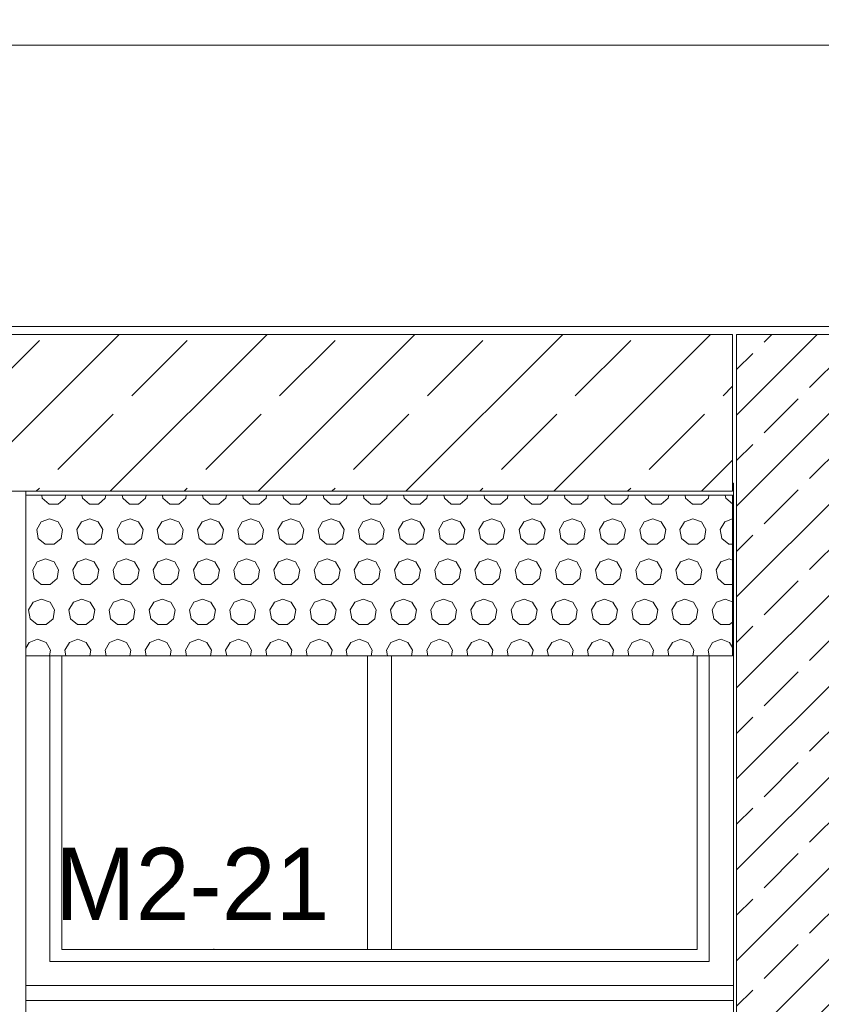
# Model space of a CAD drawing. Header units: millimetres. Extents: x 52659 to 1698020, y -10054 to 104697.
# Tile 42 of 256: x 153728 to 155721, y 13131 to 15581. Entities that reach past the tile are written whole.
import ezdxf

# ---------------------------------------------------------------- set-up
doc = ezdxf.new("R2010")
doc.units = ezdxf.units.MM
doc.header["$MEASUREMENT"] = 0
for name, color, linetype in [('02-04 BRISES SOLEILS CLAIRES', 7, 'Continuous'), ('02-04 CASSETTES CLAIRES', 7, 'Continuous'), ('02-04 CASSETTES FONCEES', 7, 'Continuous'), ('02-04 Mur.Construction', 7, 'Continuous'), ('05-02 Cotation 200ème 100ème.Cotations', 7, 'Continuous'), ('06-05 Etiquette.Texte', 7, 'Continuous'), ('Fenêtres ARCHICAD', 7, 'Continuous')]:
    doc.layers.add(name, color=color, linetype=linetype)
doc.styles.add('STYLE_GENERE_3', font='ARIALN.TTF')
doc.dimstyles.new('STYLE_GENERE__1', dxfattribs={"dimtxt": 200, "dimasz": 95, "dimexe": 0.18, "dimexo": 100, "dimgap": 0, "dimtad": 0, "dimlfac": 0.001, "dimzin": 0, "dimdsep": 46, "dimtxsty": 'STYLE_GENERE_3', "dimblk": 'ARROWHEAD_6', "dimblk1": 'ARROWHEAD_6', "dimblk2": 'ARROWHEAD_6', "dimcen": 0.09, "dimclrd": 7, "dimclre": 7, "dimclrt": 7, "dimazin": 0, "dimtfac": 1, "dimtdec": 4, "dimtmove": 2, "dimatfit": 3, "dimfxl": 1, "dimtolj": 1, "dimtzin": 0, "dimarcsym": 0})
doc.dimstyles.new('STYLE_GENERE__2', dxfattribs={"dimtxt": 200, "dimasz": 95, "dimexe": 0.18, "dimexo": 100, "dimgap": 0, "dimtad": 0, "dimlfac": 0.001, "dimzin": 0, "dimdsep": 46, "dimtxsty": 'STYLE_GENERE_3', "dimblk": 'ARROWHEAD_6', "dimblk1": 'ARROWHEAD_6', "dimblk2": 'ARROWHEAD_6', "dimcen": 0.09, "dimclrd": 7, "dimclre": 7, "dimclrt": 7, "dimazin": 0, "dimtfac": 1, "dimtdec": 4, "dimtmove": 0, "dimatfit": 3, "dimfxl": 1, "dimtolj": 1, "dimtzin": 0, "dimarcsym": 0})

# ---------------------------------------------------------------- blocks, each defined once
blk = doc.blocks.new('Élément de coupe_205_1', base_point=(131932.7, 5158.1))
at = {"layer": '02-04 Mur.Construction', "color": 7, "linetype": 'Continuous', "lineweight": 9}
for p, q in [((153742.7, 13146), (153742.7, 14408.1)), ((155502.7, 14428.1), (155502.7, 13146))]:
    blk.add_line(p, q, dxfattribs=at)
blk = doc.blocks.new('Élément de coupe_231_1', base_point=(131932.7, 5158.1))
at = {"layer": 'Fenêtres ARCHICAD', "color": 7, "linetype": 'Continuous', "lineweight": 9}
blk.add_line((155500.6, 14428.1), (155502.7, 14428.1), dxfattribs=at)
at = {"layer": 'Fenêtres ARCHICAD', "color": 7, "linetype": 'Continuous', "lineweight": 5}
for p, q in [((153802.7, 13998.1), (153802.7, 13238.1)), ((153832.7, 13268.1), (153832.7, 13998.1)), ((154592.7, 13998.1), (154592.7, 13268.1)), ((154652.7, 13268.1), (154652.7, 13998.1)), ((155412.7, 13998.1), (155412.7, 13268.1)), ((155442.7, 13238.1), (155442.7, 13998.1)), ((154607.7, 13268.1), (153832.7, 13268.1)), ((154637.7, 13268.1), (154607.7, 13268.1)), ((155412.7, 13268.1), (154637.7, 13268.1)), ((153802.7, 13238.1), (155442.7, 13238.1)), ((153742.7, 13178.1), (155502.7, 13178.1)), ((153742.7, 13140.9), (153742.7, 13146)), ((153742.7, 13090.8), (153742.7, 13140.9)), ((155502.7, 13140.9), (153742.7, 13140.9)), ((155502.7, 13140.9), (155502.7, 13146)), ((155502.7, 13090.8), (155502.7, 13140.9)), ((155502.7, 13090.8), (153742.7, 13090.8))]:
    blk.add_line(p, q, dxfattribs=at)
blk = doc.blocks.new('Élément de coupe_236_1', base_point=(131932.7, 5158.1))
at = {"layer": '02-04 Mur.Construction', "color": 7, "linetype": 'Continuous', "lineweight": 9}
for p, q in [((220582.7, 15518.1), (134892.7, 15518.1)), ((220582.7, 14818.1), (134892.7, 14818.1))]:
    blk.add_line(p, q, dxfattribs=at)
blk = doc.blocks.new('*X362', base_point=(131932.7, 5158.1))
at = {"layer": '02-04 BRISES SOLEILS CLAIRES', "color": 7, "linetype": 'Continuous', "lineweight": 5}
for p, q in [((153782.5, 14398.1), (153783.8, 14390.6)), ((153783.8, 14390.6), (153801, 14376.2)), ((153823.3, 14376.2), (153840.5, 14390.6)), ((153840.5, 14390.6), (153841.8, 14398.1)), ((153882.5, 14398.1), (153883.8, 14390.6)), ((153883.8, 14390.6), (153901, 14376.2)), ((153923.3, 14376.2), (153940.5, 14390.6)), ((153940.5, 14390.6), (153941.8, 14398.1)), ((153982.5, 14398.1), (153983.8, 14390.6)), ((153983.8, 14390.6), (154001, 14376.2)), ((154023.3, 14376.2), (154040.5, 14390.6)), ((154040.5, 14390.6), (154041.8, 14398.1)), ((154082.5, 14398.1), (154083.8, 14390.6)), ((154083.8, 14390.6), (154101, 14376.2)), ((154123.3, 14376.2), (154140.5, 14390.6)), ((154140.5, 14390.6), (154141.8, 14398.1)), ((154182.5, 14398.1), (154183.8, 14390.6)), ((154183.8, 14390.6), (154201, 14376.2)), ((154223.3, 14376.2), (154240.5, 14390.6)), ((154240.5, 14390.6), (154241.8, 14398.1)), ((154282.5, 14398.1), (154283.8, 14390.6)), ((154283.8, 14390.6), (154301, 14376.2)), ((154323.3, 14376.2), (154340.5, 14390.6)), ((154340.5, 14390.6), (154341.8, 14398.1)), ((154382.5, 14398.1), (154383.8, 14390.6)), ((154383.8, 14390.6), (154401, 14376.2)), ((154423.3, 14376.2), (154440.5, 14390.6)), ((154440.5, 14390.6), (154441.8, 14398.1)), ((154482.5, 14398.1), (154483.8, 14390.6)), ((154483.8, 14390.6), (154501, 14376.2)), ((154523.3, 14376.2), (154540.5, 14390.6)), ((154540.5, 14390.6), (154541.8, 14398.1)), ((154582.5, 14398.1), (154583.8, 14390.6)), ((154583.8, 14390.6), (154601, 14376.2)), ((154623.3, 14376.2), (154640.5, 14390.6)), ((154640.5, 14390.6), (154641.8, 14398.1)), ((154682.5, 14398.1), (154683.8, 14390.6)), ((154683.8, 14390.6), (154701, 14376.2)), ((154723.3, 14376.2), (154740.5, 14390.6)), ((154740.5, 14390.6), (154741.8, 14398.1)), ((154782.5, 14398.1), (154783.8, 14390.6)), ((154783.8, 14390.6), (154801, 14376.2)), ((154823.3, 14376.2), (154840.5, 14390.6)), ((154840.5, 14390.6), (154841.8, 14398.1)), ((154882.5, 14398.1), (154883.8, 14390.6)), ((154883.8, 14390.6), (154901, 14376.2)), ((154923.3, 14376.2), (154940.5, 14390.6)), ((154940.5, 14390.6), (154941.8, 14398.1)), ((154982.5, 14398.1), (154983.8, 14390.6)), ((154983.8, 14390.6), (155001, 14376.2)), ((155023.3, 14376.2), (155040.5, 14390.6)), ((155040.5, 14390.6), (155041.8, 14398.1)), ((155082.5, 14398.1), (155083.8, 14390.6)), ((155083.8, 14390.6), (155101, 14376.2)), ((155123.3, 14376.2), (155140.5, 14390.6)), ((155140.5, 14390.6), (155141.8, 14398.1)), ((155182.5, 14398.1), (155183.8, 14390.6)), ((155183.8, 14390.6), (155201, 14376.2)), ((155223.3, 14376.2), (155240.5, 14390.6)), ((155240.5, 14390.6), (155241.8, 14398.1)), ((155282.5, 14398.1), (155283.8, 14390.6)), ((155283.8, 14390.6), (155301, 14376.2)), ((155323.3, 14376.2), (155340.5, 14390.6)), ((155340.5, 14390.6), (155341.8, 14398.1)), ((155382.5, 14398.1), (155383.8, 14390.6)), ((155383.8, 14390.6), (155401, 14376.2)), ((155423.3, 14376.2), (155440.5, 14390.6)), ((155440.5, 14390.6), (155441.8, 14398.1)), ((155482.5, 14398.1), (155483.8, 14390.6)), ((155483.8, 14390.6), (155500.6, 14376.5)), ((153801, 14376.2), (153823.3, 14376.2)), ((153901, 14376.2), (153923.3, 14376.2)), ((154001, 14376.2), (154023.3, 14376.2)), ((154101, 14376.2), (154123.3, 14376.2)), ((154201, 14376.2), (154223.3, 14376.2)), ((154301, 14376.2), (154323.3, 14376.2)), ((154401, 14376.2), (154423.3, 14376.2)), ((154501, 14376.2), (154523.3, 14376.2)), ((154601, 14376.2), (154623.3, 14376.2)), ((154701, 14376.2), (154723.3, 14376.2)), ((154801, 14376.2), (154823.3, 14376.2)), ((154901, 14376.2), (154923.3, 14376.2)), ((155001, 14376.2), (155023.3, 14376.2)), ((155101, 14376.2), (155123.3, 14376.2)), ((155201, 14376.2), (155223.3, 14376.2)), ((155301, 14376.2), (155323.3, 14376.2)), ((155401, 14376.2), (155423.3, 14376.2)), ((153802.1, 14339.6), (153781.1, 14332)), ((153823.2, 14332), (153802.1, 14339.6)), ((153902.1, 14339.6), (153881.1, 14332)), ((153923.2, 14332), (153902.1, 14339.6)), ((154002.1, 14339.6), (153981.1, 14332)), ((154023.2, 14332), (154002.1, 14339.6)), ((154102.1, 14339.6), (154081.1, 14332)), ((154123.2, 14332), (154102.1, 14339.6)), ((154202.1, 14339.6), (154181.1, 14332)), ((154223.2, 14332), (154202.1, 14339.6)), ((154302.1, 14339.6), (154281.1, 14332)), ((154323.2, 14332), (154302.1, 14339.6)), ((154402.1, 14339.6), (154381.1, 14332)), ((154423.2, 14332), (154402.1, 14339.6)), ((154502.1, 14339.6), (154481.1, 14332)), ((154523.2, 14332), (154502.1, 14339.6)), ((154602.1, 14339.6), (154581.1, 14332)), ((154623.2, 14332), (154602.1, 14339.6)), ((154702.1, 14339.6), (154681.1, 14332)), ((154723.2, 14332), (154702.1, 14339.6)), ((154802.1, 14339.6), (154781.1, 14332)), ((154823.2, 14332), (154802.1, 14339.6)), ((154902.1, 14339.6), (154881.1, 14332)), ((154923.2, 14332), (154902.1, 14339.6)), ((155002.1, 14339.6), (154981.1, 14332)), ((155023.2, 14332), (155002.1, 14339.6)), ((155102.1, 14339.6), (155081.1, 14332)), ((155123.2, 14332), (155102.1, 14339.6)), ((155202.1, 14339.6), (155181.1, 14332)), ((155223.2, 14332), (155202.1, 14339.6)), ((155302.1, 14339.6), (155281.1, 14332)), ((155323.2, 14332), (155302.1, 14339.6)), ((155402.1, 14339.6), (155381.1, 14332)), ((155423.2, 14332), (155402.1, 14339.6)), ((155500.6, 14339), (155481.1, 14332)), ((153781.1, 14332), (153769.9, 14312.6)), ((153769.9, 14312.6), (153773.8, 14290.6)), ((153834.4, 14312.6), (153823.2, 14332)), ((153830.5, 14290.6), (153834.4, 14312.6)), ((153881.1, 14332), (153869.9, 14312.6)), ((153869.9, 14312.6), (153873.8, 14290.6)), ((153934.4, 14312.6), (153923.2, 14332)), ((153930.5, 14290.6), (153934.4, 14312.6)), ((153981.1, 14332), (153969.9, 14312.6)), ((153969.9, 14312.6), (153973.8, 14290.6)), ((154034.4, 14312.6), (154023.2, 14332)), ((154030.5, 14290.6), (154034.4, 14312.6)), ((154081.1, 14332), (154069.9, 14312.6)), ((154069.9, 14312.6), (154073.8, 14290.6)), ((154134.4, 14312.6), (154123.2, 14332)), ((154130.5, 14290.6), (154134.4, 14312.6)), ((154181.1, 14332), (154169.9, 14312.6)), ((154169.9, 14312.6), (154173.8, 14290.6)), ((154234.4, 14312.6), (154223.2, 14332)), ((154230.5, 14290.6), (154234.4, 14312.6)), ((154281.1, 14332), (154269.9, 14312.6)), ((154269.9, 14312.6), (154273.8, 14290.6)), ((154334.4, 14312.6), (154323.2, 14332)), ((154330.5, 14290.6), (154334.4, 14312.6)), ((154381.1, 14332), (154369.9, 14312.6)), ((154369.9, 14312.6), (154373.8, 14290.6)), ((154434.4, 14312.6), (154423.2, 14332)), ((154430.5, 14290.6), (154434.4, 14312.6)), ((154481.1, 14332), (154469.9, 14312.6)), ((154469.9, 14312.6), (154473.8, 14290.6)), ((154534.4, 14312.6), (154523.2, 14332)), ((154530.5, 14290.6), (154534.4, 14312.6)), ((154581.1, 14332), (154569.9, 14312.6)), ((154569.9, 14312.6), (154573.8, 14290.6)), ((154634.4, 14312.6), (154623.2, 14332)), ((154630.5, 14290.6), (154634.4, 14312.6)), ((154681.1, 14332), (154669.9, 14312.6)), ((154669.9, 14312.6), (154673.8, 14290.6)), ((154734.4, 14312.6), (154723.2, 14332)), ((154730.5, 14290.6), (154734.4, 14312.6)), ((154781.1, 14332), (154769.9, 14312.6)), ((154769.9, 14312.6), (154773.8, 14290.6)), ((154834.4, 14312.6), (154823.2, 14332)), ((154830.5, 14290.6), (154834.4, 14312.6)), ((154881.1, 14332), (154869.9, 14312.6)), ((154869.9, 14312.6), (154873.8, 14290.6)), ((154934.4, 14312.6), (154923.2, 14332)), ((154930.5, 14290.6), (154934.4, 14312.6)), ((154981.1, 14332), (154969.9, 14312.6)), ((154969.9, 14312.6), (154973.8, 14290.6)), ((155034.4, 14312.6), (155023.2, 14332)), ((155030.5, 14290.6), (155034.4, 14312.6)), ((155081.1, 14332), (155069.9, 14312.6)), ((155069.9, 14312.6), (155073.8, 14290.6)), ((155134.4, 14312.6), (155123.2, 14332)), ((155130.5, 14290.6), (155134.4, 14312.6)), ((155181.1, 14332), (155169.9, 14312.6)), ((155169.9, 14312.6), (155173.8, 14290.6)), ((155234.4, 14312.6), (155223.2, 14332)), ((155230.5, 14290.6), (155234.4, 14312.6)), ((155281.1, 14332), (155269.9, 14312.6)), ((155269.9, 14312.6), (155273.8, 14290.6)), ((155334.4, 14312.6), (155323.2, 14332)), ((155330.5, 14290.6), (155334.4, 14312.6)), ((155381.1, 14332), (155369.9, 14312.6)), ((155369.9, 14312.6), (155373.8, 14290.6)), ((155434.4, 14312.6), (155423.2, 14332)), ((155430.5, 14290.6), (155434.4, 14312.6)), ((155481.1, 14332), (155469.9, 14312.6)), ((155469.9, 14312.6), (155473.8, 14290.6)), ((153773.8, 14290.6), (153791, 14276.2)), ((153813.3, 14276.2), (153830.5, 14290.6)), ((153873.8, 14290.6), (153891, 14276.2)), ((153913.3, 14276.2), (153930.5, 14290.6)), ((153973.8, 14290.6), (153991, 14276.2)), ((154013.3, 14276.2), (154030.5, 14290.6)), ((154073.8, 14290.6), (154091, 14276.2)), ((154113.3, 14276.2), (154130.5, 14290.6)), ((154173.8, 14290.6), (154191, 14276.2)), ((154213.3, 14276.2), (154230.5, 14290.6)), ((154273.8, 14290.6), (154291, 14276.2)), ((154313.3, 14276.2), (154330.5, 14290.6)), ((154373.8, 14290.6), (154391, 14276.2)), ((154413.3, 14276.2), (154430.5, 14290.6)), ((154473.8, 14290.6), (154491, 14276.2)), ((154513.3, 14276.2), (154530.5, 14290.6)), ((154573.8, 14290.6), (154591, 14276.2)), ((154613.3, 14276.2), (154630.5, 14290.6)), ((154673.8, 14290.6), (154691, 14276.2)), ((154713.3, 14276.2), (154730.5, 14290.6)), ((154773.8, 14290.6), (154791, 14276.2)), ((154813.3, 14276.2), (154830.5, 14290.6)), ((154873.8, 14290.6), (154891, 14276.2)), ((154913.3, 14276.2), (154930.5, 14290.6)), ((154973.8, 14290.6), (154991, 14276.2)), ((155013.3, 14276.2), (155030.5, 14290.6)), ((155073.8, 14290.6), (155091, 14276.2)), ((155113.3, 14276.2), (155130.5, 14290.6)), ((155173.8, 14290.6), (155191, 14276.2)), ((155213.3, 14276.2), (155230.5, 14290.6)), ((155273.8, 14290.6), (155291, 14276.2)), ((155313.3, 14276.2), (155330.5, 14290.6)), ((155373.8, 14290.6), (155391, 14276.2)), ((155413.3, 14276.2), (155430.5, 14290.6)), ((155473.8, 14290.6), (155491, 14276.2)), ((153791, 14276.2), (153813.3, 14276.2)), ((153891, 14276.2), (153913.3, 14276.2)), ((153991, 14276.2), (154013.3, 14276.2)), ((154091, 14276.2), (154113.3, 14276.2)), ((154191, 14276.2), (154213.3, 14276.2)), ((154291, 14276.2), (154313.3, 14276.2)), ((154391, 14276.2), (154413.3, 14276.2)), ((154491, 14276.2), (154513.3, 14276.2)), ((154591, 14276.2), (154613.3, 14276.2)), ((154691, 14276.2), (154713.3, 14276.2)), ((154791, 14276.2), (154813.3, 14276.2)), ((154891, 14276.2), (154913.3, 14276.2)), ((154991, 14276.2), (155013.3, 14276.2)), ((155091, 14276.2), (155113.3, 14276.2)), ((155191, 14276.2), (155213.3, 14276.2)), ((155291, 14276.2), (155313.3, 14276.2)), ((155391, 14276.2), (155413.3, 14276.2)), ((155491, 14276.2), (155500.6, 14276.2)), ((153792.1, 14239.6), (153771.1, 14232)), ((153813.2, 14232), (153792.1, 14239.6)), ((153892.1, 14239.6), (153871.1, 14232)), ((153913.2, 14232), (153892.1, 14239.6)), ((153992.1, 14239.6), (153971.1, 14232)), ((154013.2, 14232), (153992.1, 14239.6)), ((154092.1, 14239.6), (154071.1, 14232)), ((154113.2, 14232), (154092.1, 14239.6)), ((154192.1, 14239.6), (154171.1, 14232)), ((154213.2, 14232), (154192.1, 14239.6)), ((154292.1, 14239.6), (154271.1, 14232)), ((154313.2, 14232), (154292.1, 14239.6)), ((154392.1, 14239.6), (154371.1, 14232)), ((154413.2, 14232), (154392.1, 14239.6)), ((154492.1, 14239.6), (154471.1, 14232)), ((154513.2, 14232), (154492.1, 14239.6)), ((154592.1, 14239.6), (154571.1, 14232)), ((154613.2, 14232), (154592.1, 14239.6)), ((154692.1, 14239.6), (154671.1, 14232)), ((154713.2, 14232), (154692.1, 14239.6)), ((154792.1, 14239.6), (154771.1, 14232)), ((154813.2, 14232), (154792.1, 14239.6)), ((154892.1, 14239.6), (154871.1, 14232)), ((154913.2, 14232), (154892.1, 14239.6)), ((154992.1, 14239.6), (154971.1, 14232)), ((155013.2, 14232), (154992.1, 14239.6)), ((155092.1, 14239.6), (155071.1, 14232)), ((155113.2, 14232), (155092.1, 14239.6)), ((155192.1, 14239.6), (155171.1, 14232)), ((155213.2, 14232), (155192.1, 14239.6)), ((155292.1, 14239.6), (155271.1, 14232)), ((155313.2, 14232), (155292.1, 14239.6)), ((155392.1, 14239.6), (155371.1, 14232)), ((155413.2, 14232), (155392.1, 14239.6)), ((155492.1, 14239.6), (155471.1, 14232)), ((155500.6, 14236.5), (155492.1, 14239.6)), ((153771.1, 14232), (153759.9, 14212.6)), ((153759.9, 14212.6), (153763.8, 14190.6)), ((153824.4, 14212.6), (153813.2, 14232)), ((153820.5, 14190.6), (153824.4, 14212.6)), ((153871.1, 14232), (153859.9, 14212.6)), ((153859.9, 14212.6), (153863.8, 14190.6)), ((153924.4, 14212.6), (153913.2, 14232)), ((153920.5, 14190.6), (153924.4, 14212.6)), ((153971.1, 14232), (153959.9, 14212.6)), ((153959.9, 14212.6), (153963.8, 14190.6)), ((154024.4, 14212.6), (154013.2, 14232)), ((154020.5, 14190.6), (154024.4, 14212.6)), ((154071.1, 14232), (154059.9, 14212.6)), ((154059.9, 14212.6), (154063.8, 14190.6)), ((154124.4, 14212.6), (154113.2, 14232)), ((154120.5, 14190.6), (154124.4, 14212.6)), ((154171.1, 14232), (154159.9, 14212.6)), ((154159.9, 14212.6), (154163.8, 14190.6)), ((154224.4, 14212.6), (154213.2, 14232)), ((154220.5, 14190.6), (154224.4, 14212.6)), ((154271.1, 14232), (154259.9, 14212.6)), ((154259.9, 14212.6), (154263.8, 14190.6)), ((154324.4, 14212.6), (154313.2, 14232)), ((154320.5, 14190.6), (154324.4, 14212.6)), ((154371.1, 14232), (154359.9, 14212.6)), ((154359.9, 14212.6), (154363.8, 14190.6)), ((154424.4, 14212.6), (154413.2, 14232)), ((154420.5, 14190.6), (154424.4, 14212.6)), ((154471.1, 14232), (154459.9, 14212.6)), ((154459.9, 14212.6), (154463.8, 14190.6)), ((154524.4, 14212.6), (154513.2, 14232)), ((154520.5, 14190.6), (154524.4, 14212.6)), ((154571.1, 14232), (154559.9, 14212.6)), ((154559.9, 14212.6), (154563.8, 14190.6)), ((154624.4, 14212.6), (154613.2, 14232)), ((154620.5, 14190.6), (154624.4, 14212.6)), ((154671.1, 14232), (154659.9, 14212.6)), ((154659.9, 14212.6), (154663.8, 14190.6)), ((154724.4, 14212.6), (154713.2, 14232)), ((154720.5, 14190.6), (154724.4, 14212.6)), ((154771.1, 14232), (154759.9, 14212.6)), ((154759.9, 14212.6), (154763.8, 14190.6)), ((154824.4, 14212.6), (154813.2, 14232)), ((154820.5, 14190.6), (154824.4, 14212.6)), ((154871.1, 14232), (154859.9, 14212.6)), ((154859.9, 14212.6), (154863.8, 14190.6)), ((154924.4, 14212.6), (154913.2, 14232)), ((154920.5, 14190.6), (154924.4, 14212.6)), ((154971.1, 14232), (154959.9, 14212.6)), ((154959.9, 14212.6), (154963.8, 14190.6)), ((155024.4, 14212.6), (155013.2, 14232)), ((155020.5, 14190.6), (155024.4, 14212.6)), ((155071.1, 14232), (155059.9, 14212.6)), ((155059.9, 14212.6), (155063.8, 14190.6)), ((155124.4, 14212.6), (155113.2, 14232)), ((155120.5, 14190.6), (155124.4, 14212.6)), ((155171.1, 14232), (155159.9, 14212.6)), ((155159.9, 14212.6), (155163.8, 14190.6)), ((155224.4, 14212.6), (155213.2, 14232)), ((155220.5, 14190.6), (155224.4, 14212.6)), ((155271.1, 14232), (155259.9, 14212.6)), ((155259.9, 14212.6), (155263.8, 14190.6)), ((155324.4, 14212.6), (155313.2, 14232)), ((155320.5, 14190.6), (155324.4, 14212.6)), ((155371.1, 14232), (155359.9, 14212.6)), ((155359.9, 14212.6), (155363.8, 14190.6)), ((155424.4, 14212.6), (155413.2, 14232)), ((155420.5, 14190.6), (155424.4, 14212.6)), ((155471.1, 14232), (155459.9, 14212.6)), ((155459.9, 14212.6), (155463.8, 14190.6)), ((153763.8, 14190.6), (153781, 14176.2)), ((153803.3, 14176.2), (153820.5, 14190.6)), ((153863.8, 14190.6), (153881, 14176.2)), ((153903.3, 14176.2), (153920.5, 14190.6)), ((153963.8, 14190.6), (153981, 14176.2)), ((154003.3, 14176.2), (154020.5, 14190.6)), ((154063.8, 14190.6), (154081, 14176.2)), ((154103.3, 14176.2), (154120.5, 14190.6)), ((154163.8, 14190.6), (154181, 14176.2)), ((154203.3, 14176.2), (154220.5, 14190.6)), ((154263.8, 14190.6), (154281, 14176.2)), ((154303.3, 14176.2), (154320.5, 14190.6)), ((154363.8, 14190.6), (154381, 14176.2)), ((154403.3, 14176.2), (154420.5, 14190.6)), ((154463.8, 14190.6), (154481, 14176.2)), ((154503.3, 14176.2), (154520.5, 14190.6)), ((154563.8, 14190.6), (154581, 14176.2)), ((154603.3, 14176.2), (154620.5, 14190.6)), ((154663.8, 14190.6), (154681, 14176.2)), ((154703.3, 14176.2), (154720.5, 14190.6)), ((154763.8, 14190.6), (154781, 14176.2)), ((154803.3, 14176.2), (154820.5, 14190.6)), ((154863.8, 14190.6), (154881, 14176.2)), ((154903.3, 14176.2), (154920.5, 14190.6)), ((154963.8, 14190.6), (154981, 14176.2)), ((155003.3, 14176.2), (155020.5, 14190.6)), ((155063.8, 14190.6), (155081, 14176.2)), ((155103.3, 14176.2), (155120.5, 14190.6)), ((155163.8, 14190.6), (155181, 14176.2)), ((155203.3, 14176.2), (155220.5, 14190.6)), ((155263.8, 14190.6), (155281, 14176.2)), ((155303.3, 14176.2), (155320.5, 14190.6)), ((155363.8, 14190.6), (155381, 14176.2)), ((155403.3, 14176.2), (155420.5, 14190.6)), ((155463.8, 14190.6), (155481, 14176.2)), ((153781, 14176.2), (153803.3, 14176.2)), ((153881, 14176.2), (153903.3, 14176.2)), ((153981, 14176.2), (154003.3, 14176.2)), ((154081, 14176.2), (154103.3, 14176.2)), ((154181, 14176.2), (154203.3, 14176.2)), ((154281, 14176.2), (154303.3, 14176.2)), ((154381, 14176.2), (154403.3, 14176.2)), ((154481, 14176.2), (154503.3, 14176.2)), ((154581, 14176.2), (154603.3, 14176.2)), ((154681, 14176.2), (154703.3, 14176.2)), ((154781, 14176.2), (154803.3, 14176.2)), ((154881, 14176.2), (154903.3, 14176.2)), ((154981, 14176.2), (155003.3, 14176.2)), ((155081, 14176.2), (155103.3, 14176.2)), ((155181, 14176.2), (155203.3, 14176.2)), ((155281, 14176.2), (155303.3, 14176.2)), ((155381, 14176.2), (155403.3, 14176.2)), ((155481, 14176.2), (155500.6, 14176.2)), ((153782.1, 14139.6), (153761.1, 14132)), ((153803.2, 14132), (153782.1, 14139.6)), ((153882.1, 14139.6), (153861.1, 14132)), ((153903.2, 14132), (153882.1, 14139.6)), ((153982.1, 14139.6), (153961.1, 14132)), ((154003.2, 14132), (153982.1, 14139.6)), ((154082.1, 14139.6), (154061.1, 14132)), ((154103.2, 14132), (154082.1, 14139.6)), ((154182.1, 14139.6), (154161.1, 14132)), ((154203.2, 14132), (154182.1, 14139.6)), ((154282.1, 14139.6), (154261.1, 14132)), ((154303.2, 14132), (154282.1, 14139.6)), ((154382.1, 14139.6), (154361.1, 14132)), ((154403.2, 14132), (154382.1, 14139.6)), ((154482.1, 14139.6), (154461.1, 14132)), ((154503.2, 14132), (154482.1, 14139.6)), ((154582.1, 14139.6), (154561.1, 14132)), ((154603.2, 14132), (154582.1, 14139.6)), ((154682.1, 14139.6), (154661.1, 14132)), ((154703.2, 14132), (154682.1, 14139.6)), ((154782.1, 14139.6), (154761.1, 14132)), ((154803.2, 14132), (154782.1, 14139.6)), ((154882.1, 14139.6), (154861.1, 14132)), ((154903.2, 14132), (154882.1, 14139.6)), ((154982.1, 14139.6), (154961.1, 14132)), ((155003.2, 14132), (154982.1, 14139.6)), ((155082.1, 14139.6), (155061.1, 14132)), ((155103.2, 14132), (155082.1, 14139.6)), ((155182.1, 14139.6), (155161.1, 14132)), ((155203.2, 14132), (155182.1, 14139.6)), ((155282.1, 14139.6), (155261.1, 14132)), ((155303.2, 14132), (155282.1, 14139.6)), ((155382.1, 14139.6), (155361.1, 14132)), ((155403.2, 14132), (155382.1, 14139.6)), ((155482.1, 14139.6), (155461.1, 14132)), ((155500.6, 14132.9), (155482.1, 14139.6)), ((153761.1, 14132), (153749.9, 14112.6)), ((153749.9, 14112.6), (153753.8, 14090.6)), ((153814.4, 14112.6), (153803.2, 14132)), ((153810.5, 14090.6), (153814.4, 14112.6)), ((153861.1, 14132), (153849.9, 14112.6)), ((153849.9, 14112.6), (153853.8, 14090.6)), ((153914.4, 14112.6), (153903.2, 14132)), ((153910.5, 14090.6), (153914.4, 14112.6)), ((153961.1, 14132), (153949.9, 14112.6)), ((153949.9, 14112.6), (153953.8, 14090.6)), ((154014.4, 14112.6), (154003.2, 14132)), ((154010.5, 14090.6), (154014.4, 14112.6)), ((154061.1, 14132), (154049.9, 14112.6)), ((154049.9, 14112.6), (154053.8, 14090.6)), ((154114.4, 14112.6), (154103.2, 14132)), ((154110.5, 14090.6), (154114.4, 14112.6)), ((154161.1, 14132), (154149.9, 14112.6)), ((154149.9, 14112.6), (154153.8, 14090.6)), ((154214.4, 14112.6), (154203.2, 14132)), ((154210.5, 14090.6), (154214.4, 14112.6)), ((154261.1, 14132), (154249.9, 14112.6)), ((154249.9, 14112.6), (154253.8, 14090.6)), ((154314.4, 14112.6), (154303.2, 14132)), ((154310.5, 14090.6), (154314.4, 14112.6)), ((154361.1, 14132), (154349.9, 14112.6)), ((154349.9, 14112.6), (154353.8, 14090.6)), ((154414.4, 14112.6), (154403.2, 14132)), ((154410.5, 14090.6), (154414.4, 14112.6)), ((154461.1, 14132), (154449.9, 14112.6)), ((154449.9, 14112.6), (154453.8, 14090.6)), ((154514.4, 14112.6), (154503.2, 14132)), ((154510.5, 14090.6), (154514.4, 14112.6)), ((154561.1, 14132), (154549.9, 14112.6)), ((154549.9, 14112.6), (154553.8, 14090.6)), ((154614.4, 14112.6), (154603.2, 14132)), ((154610.5, 14090.6), (154614.4, 14112.6)), ((154661.1, 14132), (154649.9, 14112.6)), ((154649.9, 14112.6), (154653.8, 14090.6)), ((154714.4, 14112.6), (154703.2, 14132)), ((154710.5, 14090.6), (154714.4, 14112.6)), ((154761.1, 14132), (154749.9, 14112.6)), ((154749.9, 14112.6), (154753.8, 14090.6)), ((154814.4, 14112.6), (154803.2, 14132)), ((154810.5, 14090.6), (154814.4, 14112.6)), ((154861.1, 14132), (154849.9, 14112.6)), ((154849.9, 14112.6), (154853.8, 14090.6)), ((154914.4, 14112.6), (154903.2, 14132)), ((154910.5, 14090.6), (154914.4, 14112.6)), ((154961.1, 14132), (154949.9, 14112.6)), ((154949.9, 14112.6), (154953.8, 14090.6)), ((155014.4, 14112.6), (155003.2, 14132)), ((155010.5, 14090.6), (155014.4, 14112.6)), ((155061.1, 14132), (155049.9, 14112.6)), ((155049.9, 14112.6), (155053.8, 14090.6)), ((155114.4, 14112.6), (155103.2, 14132)), ((155110.5, 14090.6), (155114.4, 14112.6)), ((155161.1, 14132), (155149.9, 14112.6)), ((155149.9, 14112.6), (155153.8, 14090.6)), ((155214.4, 14112.6), (155203.2, 14132)), ((155210.5, 14090.6), (155214.4, 14112.6)), ((155261.1, 14132), (155249.9, 14112.6)), ((155249.9, 14112.6), (155253.8, 14090.6)), ((155314.4, 14112.6), (155303.2, 14132)), ((155310.5, 14090.6), (155314.4, 14112.6)), ((155361.1, 14132), (155349.9, 14112.6)), ((155349.9, 14112.6), (155353.8, 14090.6)), ((155414.4, 14112.6), (155403.2, 14132)), ((155410.5, 14090.6), (155414.4, 14112.6)), ((155461.1, 14132), (155449.9, 14112.6)), ((155449.9, 14112.6), (155453.8, 14090.6)), ((153753.8, 14090.6), (153771, 14076.2)), ((153793.3, 14076.2), (153810.5, 14090.6)), ((153853.8, 14090.6), (153871, 14076.2)), ((153893.3, 14076.2), (153910.5, 14090.6)), ((153953.8, 14090.6), (153971, 14076.2)), ((153993.3, 14076.2), (154010.5, 14090.6)), ((154053.8, 14090.6), (154071, 14076.2)), ((154093.3, 14076.2), (154110.5, 14090.6)), ((154153.8, 14090.6), (154171, 14076.2)), ((154193.3, 14076.2), (154210.5, 14090.6)), ((154253.8, 14090.6), (154271, 14076.2)), ((154293.3, 14076.2), (154310.5, 14090.6)), ((154353.8, 14090.6), (154371, 14076.2)), ((154393.3, 14076.2), (154410.5, 14090.6)), ((154453.8, 14090.6), (154471, 14076.2)), ((154493.3, 14076.2), (154510.5, 14090.6)), ((154553.8, 14090.6), (154571, 14076.2)), ((154593.3, 14076.2), (154610.5, 14090.6)), ((154653.8, 14090.6), (154671, 14076.2)), ((154693.3, 14076.2), (154710.5, 14090.6)), ((154753.8, 14090.6), (154771, 14076.2)), ((154793.3, 14076.2), (154810.5, 14090.6)), ((154853.8, 14090.6), (154871, 14076.2)), ((154893.3, 14076.2), (154910.5, 14090.6)), ((154953.8, 14090.6), (154971, 14076.2)), ((154993.3, 14076.2), (155010.5, 14090.6)), ((155053.8, 14090.6), (155071, 14076.2)), ((155093.3, 14076.2), (155110.5, 14090.6)), ((155153.8, 14090.6), (155171, 14076.2)), ((155193.3, 14076.2), (155210.5, 14090.6)), ((155253.8, 14090.6), (155271, 14076.2)), ((155293.3, 14076.2), (155310.5, 14090.6)), ((155353.8, 14090.6), (155371, 14076.2)), ((155393.3, 14076.2), (155410.5, 14090.6)), ((155453.8, 14090.6), (155471, 14076.2)), ((153771, 14076.2), (153793.3, 14076.2)), ((153871, 14076.2), (153893.3, 14076.2)), ((153971, 14076.2), (153993.3, 14076.2)), ((154071, 14076.2), (154093.3, 14076.2)), ((154171, 14076.2), (154193.3, 14076.2)), ((154271, 14076.2), (154293.3, 14076.2)), ((154371, 14076.2), (154393.3, 14076.2)), ((154471, 14076.2), (154493.3, 14076.2)), ((154571, 14076.2), (154593.3, 14076.2)), ((154671, 14076.2), (154693.3, 14076.2)), ((154771, 14076.2), (154793.3, 14076.2)), ((154871, 14076.2), (154893.3, 14076.2)), ((154971, 14076.2), (154993.3, 14076.2)), ((155071, 14076.2), (155093.3, 14076.2)), ((155171, 14076.2), (155193.3, 14076.2)), ((155271, 14076.2), (155293.3, 14076.2)), ((155371, 14076.2), (155393.3, 14076.2)), ((155471, 14076.2), (155493.3, 14076.2)), ((155493.3, 14076.2), (155500.6, 14082.2)), ((153772.1, 14039.6), (153751.1, 14032)), ((153793.2, 14032), (153772.1, 14039.6)), ((153872.1, 14039.6), (153851.1, 14032)), ((153893.2, 14032), (153872.1, 14039.6)), ((153972.1, 14039.6), (153951.1, 14032)), ((153993.2, 14032), (153972.1, 14039.6)), ((154072.1, 14039.6), (154051.1, 14032)), ((154093.2, 14032), (154072.1, 14039.6)), ((154172.1, 14039.6), (154151.1, 14032)), ((154193.2, 14032), (154172.1, 14039.6)), ((154272.1, 14039.6), (154251.1, 14032)), ((154293.2, 14032), (154272.1, 14039.6)), ((154372.1, 14039.6), (154351.1, 14032)), ((154393.2, 14032), (154372.1, 14039.6)), ((154472.1, 14039.6), (154451.1, 14032)), ((154493.2, 14032), (154472.1, 14039.6)), ((154572.1, 14039.6), (154551.1, 14032)), ((154593.2, 14032), (154572.1, 14039.6)), ((154672.1, 14039.6), (154651.1, 14032)), ((154693.2, 14032), (154672.1, 14039.6)), ((154772.1, 14039.6), (154751.1, 14032)), ((154793.2, 14032), (154772.1, 14039.6)), ((154872.1, 14039.6), (154851.1, 14032)), ((154893.2, 14032), (154872.1, 14039.6)), ((154972.1, 14039.6), (154951.1, 14032)), ((154993.2, 14032), (154972.1, 14039.6)), ((155072.1, 14039.6), (155051.1, 14032)), ((155093.2, 14032), (155072.1, 14039.6)), ((155172.1, 14039.6), (155151.1, 14032)), ((155193.2, 14032), (155172.1, 14039.6)), ((155272.1, 14039.6), (155251.1, 14032)), ((155293.2, 14032), (155272.1, 14039.6)), ((155372.1, 14039.6), (155351.1, 14032)), ((155393.2, 14032), (155372.1, 14039.6)), ((155472.1, 14039.6), (155451.1, 14032)), ((155493.2, 14032), (155472.1, 14039.6)), ((153751.1, 14032), (153742.7, 14017.4)), ((153804.4, 14012.6), (153793.2, 14032)), ((153851.1, 14032), (153839.9, 14012.6)), ((153904.4, 14012.6), (153893.2, 14032)), ((153951.1, 14032), (153939.9, 14012.6)), ((154004.4, 14012.6), (153993.2, 14032)), ((154051.1, 14032), (154039.9, 14012.6)), ((154104.4, 14012.6), (154093.2, 14032)), ((154151.1, 14032), (154139.9, 14012.6)), ((154204.4, 14012.6), (154193.2, 14032)), ((154251.1, 14032), (154239.9, 14012.6)), ((154304.4, 14012.6), (154293.2, 14032)), ((154351.1, 14032), (154339.9, 14012.6)), ((154404.4, 14012.6), (154393.2, 14032)), ((154451.1, 14032), (154439.9, 14012.6)), ((154504.4, 14012.6), (154493.2, 14032)), ((154551.1, 14032), (154539.9, 14012.6)), ((154604.4, 14012.6), (154593.2, 14032)), ((154651.1, 14032), (154639.9, 14012.6)), ((154704.4, 14012.6), (154693.2, 14032)), ((154751.1, 14032), (154739.9, 14012.6)), ((154804.4, 14012.6), (154793.2, 14032)), ((154851.1, 14032), (154839.9, 14012.6)), ((154904.4, 14012.6), (154893.2, 14032)), ((154951.1, 14032), (154939.9, 14012.6)), ((155004.4, 14012.6), (154993.2, 14032)), ((155051.1, 14032), (155039.9, 14012.6)), ((155104.4, 14012.6), (155093.2, 14032)), ((155151.1, 14032), (155139.9, 14012.6)), ((155204.4, 14012.6), (155193.2, 14032)), ((155251.1, 14032), (155239.9, 14012.6)), ((155304.4, 14012.6), (155293.2, 14032)), ((155351.1, 14032), (155339.9, 14012.6)), ((155404.4, 14012.6), (155393.2, 14032)), ((155451.1, 14032), (155439.9, 14012.6)), ((155500.6, 14019.1), (155493.2, 14032)), ((153801.8, 13998.1), (153804.4, 14012.6)), ((153839.9, 14012.6), (153842.5, 13998.1)), ((153901.8, 13998.1), (153904.4, 14012.6)), ((153939.9, 14012.6), (153942.5, 13998.1)), ((154001.8, 13998.1), (154004.4, 14012.6)), ((154039.9, 14012.6), (154042.5, 13998.1)), ((154101.8, 13998.1), (154104.4, 14012.6)), ((154139.9, 14012.6), (154142.5, 13998.1)), ((154201.8, 13998.1), (154204.4, 14012.6)), ((154239.9, 14012.6), (154242.5, 13998.1)), ((154301.8, 13998.1), (154304.4, 14012.6)), ((154339.9, 14012.6), (154342.5, 13998.1)), ((154401.8, 13998.1), (154404.4, 14012.6)), ((154439.9, 14012.6), (154442.5, 13998.1)), ((154501.8, 13998.1), (154504.4, 14012.6)), ((154539.9, 14012.6), (154542.5, 13998.1)), ((154601.8, 13998.1), (154604.4, 14012.6)), ((154639.9, 14012.6), (154642.5, 13998.1)), ((154701.8, 13998.1), (154704.4, 14012.6)), ((154739.9, 14012.6), (154742.5, 13998.1)), ((154801.8, 13998.1), (154804.4, 14012.6)), ((154839.9, 14012.6), (154842.5, 13998.1)), ((154901.8, 13998.1), (154904.4, 14012.6)), ((154939.9, 14012.6), (154942.5, 13998.1)), ((155001.8, 13998.1), (155004.4, 14012.6)), ((155039.9, 14012.6), (155042.5, 13998.1)), ((155101.8, 13998.1), (155104.4, 14012.6)), ((155139.9, 14012.6), (155142.5, 13998.1)), ((155201.8, 13998.1), (155204.4, 14012.6)), ((155239.9, 14012.6), (155242.5, 13998.1)), ((155301.8, 13998.1), (155304.4, 14012.6)), ((155339.9, 14012.6), (155342.5, 13998.1)), ((155401.8, 13998.1), (155404.4, 14012.6)), ((155439.9, 14012.6), (155442.5, 13998.1))]:
    blk.add_line(p, q, dxfattribs=at)
blk = doc.blocks.new('Élément de coupe_330_1', base_point=(131932.7, 5158.1))
at = {"layer": '02-04 BRISES SOLEILS CLAIRES', "color": 7, "linetype": 'Continuous', "lineweight": 9}
for p, q in [((155500.6, 14398.1), (153742.7, 14398.1)), ((155500.6, 13998.1), (155500.6, 14398.1)), ((153742.7, 13998.1), (155500.6, 13998.1))]:
    blk.add_line(p, q, dxfattribs=at)
at = {"layer": '02-04 BRISES SOLEILS CLAIRES', "lineweight": 0}
blk.add_blockref('*X362', (131932.7, 5158.1), dxfattribs=at)
blk = doc.blocks.new('Élément de coupe_382_1', base_point=(131932.7, 5158.1))
at = {"layer": '02-04 CASSETTES CLAIRES', "color": 7, "linetype": 'Continuous', "lineweight": 9}
for p, q in [((152510.6, 14436.6), (152872, 14798.1)), ((152510.6, 14798.1), (152510.6, 14408.1)), ((155500.6, 14798.1), (152510.6, 14798.1)), ((152849.7, 14408.1), (153239.7, 14798.1)), ((153217.4, 14408.1), (153607.4, 14798.1)), ((153585.1, 14408.1), (153975.1, 14798.1)), ((153952.8, 14408.1), (154342.8, 14798.1)), ((154320.5, 14408.1), (154710.5, 14798.1)), ((154688.2, 14408.1), (155078.2, 14798.1)), ((155055.9, 14408.1), (155445.9, 14798.1)), ((155500.6, 14408.1), (155500.6, 14798.1)), ((152535.6, 14645.6), (152673.5, 14783.4)), ((152903.3, 14645.6), (153041.2, 14783.4)), ((153271, 14645.6), (153408.9, 14783.4)), ((153638.7, 14645.6), (153776.6, 14783.4)), ((154006.4, 14645.6), (154144.3, 14783.4)), ((154374.1, 14645.6), (154512, 14783.4)), ((154741.8, 14645.6), (154879.7, 14783.4)), ((155109.5, 14645.6), (155247.4, 14783.4)), ((155477.2, 14645.6), (155500.6, 14669)), ((152719.5, 14461.7), (152857.4, 14599.6)), ((153087.2, 14461.7), (153225.1, 14599.6)), ((153454.9, 14461.7), (153592.8, 14599.6)), ((153822.6, 14461.7), (153960.5, 14599.6)), ((154190.3, 14461.7), (154328.2, 14599.6)), ((154558, 14461.7), (154695.8, 14599.6)), ((154925.7, 14461.7), (155063.5, 14599.6)), ((155293.4, 14461.7), (155431.2, 14599.6)), ((155423.6, 14408.1), (155500.6, 14485.1)), ((152510.6, 14408.1), (155500.6, 14408.1)), ((152665.9, 14408.1), (152673.5, 14415.7)), ((153033.5, 14408.1), (153041.2, 14415.7)), ((153401.2, 14408.1), (153408.9, 14415.7)), ((153768.9, 14408.1), (153776.6, 14415.7)), ((154136.6, 14408.1), (154144.3, 14415.7)), ((154504.3, 14408.1), (154512, 14415.7)), ((154872, 14408.1), (154879.7, 14415.7)), ((155239.7, 14408.1), (155247.4, 14415.7))]:
    blk.add_line(p, q, dxfattribs=at)
blk = doc.blocks.new('Élément de coupe_384_1', base_point=(131932.7, 5158.1))
at = {"layer": '02-04 CASSETTES FONCEES', "color": 7, "linetype": 'Continuous', "lineweight": 9}
for p, q in [((155510.6, 14597.4), (155711.2, 14798.1)), ((155510.6, 14371.2), (155937.5, 14798.1)), ((155510.6, 14144.9), (156163.7, 14798.1)), ((155510.6, 13918.6), (156390, 14798.1)), ((155510.6, 13692.3), (156616.3, 14798.1)), ((155510.6, 13110.1), (155510.6, 14798.1)), ((155510.6, 14798.1), (156712.5, 14798.1)), ((155579.1, 14779.1), (155598.1, 14798.1)), ((155805.4, 14779.1), (155824.3, 14798.1)), ((156031.7, 14779.1), (156050.6, 14798.1)), ((156258, 14779.1), (156276.9, 14798.1)), ((156484.2, 14779.1), (156503.2, 14798.1)), ((156712.5, 14798.1), (156712.5, 13110.1)), ((156710.5, 14779.1), (156712.5, 14781.1)), ((155510.6, 14710.6), (155550.9, 14750.9)), ((155692.3, 14666), (155777.1, 14750.9)), ((155918.6, 14666), (156003.4, 14750.9)), ((156144.8, 14666), (156229.7, 14750.9)), ((156371.1, 14666), (156456, 14750.9)), ((156597.4, 14666), (156682.2, 14750.9)), ((155510.6, 13466.1), (156712.5, 14668)), ((155579.1, 14552.9), (155664, 14637.7)), ((155805.4, 14552.9), (155890.3, 14637.7)), ((156031.7, 14552.9), (156116.5, 14637.7)), ((156258, 14552.9), (156342.8, 14637.7)), ((156484.2, 14552.9), (156569.1, 14637.7)), ((156710.5, 14552.9), (156712.5, 14554.9)), ((155510.6, 14484.3), (155550.9, 14524.6)), ((155692.3, 14439.7), (155777.1, 14524.6)), ((155918.6, 14439.7), (156003.4, 14524.6)), ((156144.8, 14439.7), (156229.7, 14524.6)), ((156371.1, 14439.7), (156456, 14524.6)), ((156597.4, 14439.7), (156682.2, 14524.6)), ((155510.6, 13239.8), (156712.5, 14441.7)), ((155579.1, 14326.6), (155664, 14411.5)), ((155805.4, 14326.6), (155890.3, 14411.5)), ((156031.7, 14326.6), (156116.5, 14411.5)), ((156258, 14326.6), (156342.8, 14411.5)), ((156484.2, 14326.6), (156569.1, 14411.5)), ((156710.5, 14326.6), (156712.5, 14328.6)), ((155510.6, 14258), (155550.9, 14298.3)), ((155692.3, 14213.5), (155777.1, 14298.3)), ((155918.6, 14213.5), (156003.4, 14298.3)), ((156144.8, 14213.5), (156229.7, 14298.3)), ((156371.1, 14213.5), (156456, 14298.3)), ((156597.4, 14213.5), (156682.2, 14298.3)), ((155607.2, 13110.1), (156712.5, 14215.4)), ((155579.1, 14100.3), (155664, 14185.2)), ((155805.4, 14100.3), (155890.3, 14185.2)), ((156031.7, 14100.3), (156116.5, 14185.2)), ((156258, 14100.3), (156342.8, 14185.2)), ((156484.2, 14100.3), (156569.1, 14185.2)), ((156710.5, 14100.3), (156712.5, 14102.3)), ((155510.6, 14031.8), (155550.9, 14072)), ((155692.3, 13987.2), (155777.1, 14072)), ((155918.6, 13987.2), (156003.4, 14072)), ((156144.8, 13987.2), (156229.7, 14072)), ((156371.1, 13987.2), (156456, 14072)), ((156597.4, 13987.2), (156682.2, 14072)), ((155833.5, 13110.1), (156712.5, 13989.2)), ((155579.1, 13874.1), (155664, 13958.9)), ((155805.4, 13874.1), (155890.3, 13958.9)), ((156031.7, 13874.1), (156116.5, 13958.9)), ((156258, 13874.1), (156342.8, 13958.9)), ((156484.2, 13874.1), (156569.1, 13958.9)), ((156710.5, 13874.1), (156712.5, 13876)), ((155510.6, 13805.5), (155550.9, 13845.8)), ((155692.3, 13760.9), (155777.1, 13845.8)), ((155918.6, 13760.9), (156003.4, 13845.8)), ((156144.8, 13760.9), (156229.7, 13845.8)), ((156371.1, 13760.9), (156456, 13845.8)), ((156597.4, 13760.9), (156682.2, 13845.8)), ((156059.7, 13110.1), (156712.5, 13762.9)), ((155579.1, 13647.8), (155664, 13732.6)), ((155805.4, 13647.8), (155890.3, 13732.6)), ((156031.7, 13647.8), (156116.5, 13732.6)), ((156258, 13647.8), (156342.8, 13732.6)), ((156484.2, 13647.8), (156569.1, 13732.6)), ((156710.5, 13647.8), (156712.5, 13649.8)), ((155510.6, 13579.2), (155550.9, 13619.5)), ((155692.3, 13534.6), (155777.1, 13619.5)), ((155918.6, 13534.6), (156003.4, 13619.5)), ((156144.8, 13534.6), (156229.7, 13619.5)), ((156371.1, 13534.6), (156456, 13619.5)), ((156597.4, 13534.6), (156682.2, 13619.5)), ((156286, 13110.1), (156712.5, 13536.6)), ((155579.1, 13421.5), (155664, 13506.4)), ((155805.4, 13421.5), (155890.3, 13506.4)), ((156031.7, 13421.5), (156116.5, 13506.4)), ((156258, 13421.5), (156342.8, 13506.4)), ((156484.2, 13421.5), (156569.1, 13506.4)), ((156710.5, 13421.5), (156712.5, 13423.5)), ((155510.6, 13352.9), (155550.9, 13393.2)), ((155692.3, 13308.4), (155777.1, 13393.2)), ((155918.6, 13308.4), (156003.4, 13393.2)), ((156144.8, 13308.4), (156229.7, 13393.2)), ((156371.1, 13308.4), (156456, 13393.2)), ((156597.4, 13308.4), (156682.2, 13393.2)), ((156512.3, 13110.1), (156712.5, 13310.3)), ((155579.1, 13195.2), (155664, 13280.1)), ((155805.4, 13195.2), (155890.3, 13280.1)), ((156031.7, 13195.2), (156116.5, 13280.1)), ((156258, 13195.2), (156342.8, 13280.1)), ((156484.2, 13195.2), (156569.1, 13280.1)), ((156710.5, 13195.2), (156712.5, 13197.2)), ((155510.6, 13126.7), (155550.9, 13166.9)), ((155720.3, 13110.1), (155777.1, 13166.9)), ((155946.6, 13110.1), (156003.4, 13166.9)), ((156172.9, 13110.1), (156229.7, 13166.9)), ((156399.1, 13110.1), (156456, 13166.9)), ((156625.4, 13110.1), (156682.2, 13166.9)), ((156712.5, 13110.1), (155510.6, 13110.1))]:
    blk.add_line(p, q, dxfattribs=at)
blk = doc.blocks.new('*D764', base_point=(131932.7, 5158.1))
at = {"layer": '05-02 Cotation 200ème 100ème.Cotations', "color": 7, "linetype": 'Continuous', "lineweight": 25, "transparency": 16777216}
for p, q in [((135853.9, 14458.1), (135953.9, 14358.1)), ((135853.9, 11412.6), (135953.9, 11312.6))]:
    blk.add_line(p, q, dxfattribs=at)
at = {"layer": '05-02 Cotation 200ème 100ème.Cotations', "color": 7, "linetype": 'Continuous', "lineweight": 13, "transparency": 16777216}
for p, q in [((135997.7, 14408.1), (135810.2, 14408.1)), ((135903.9, 13134.2), (135903.9, 14408.1)), ((135903.9, 11362.6), (135903.9, 12636.5)), ((135997.7, 11362.6), (135810.2, 11362.6))]:
    blk.add_line(p, q, dxfattribs=at)
at = {"layer": '05-02 Cotation 200ème 100ème.Cotations', "color": 7, "lineweight": 9, "transparency": 16777216, "char_height": 200, "attachment_point": 7, "rotation": 90, "style": 'STYLE_GENERE_3'}
for s, insert in [('\\A1;0,40', (135861, 14381.8)), ('\\A1;3,05', (136003.9, 12661.3))]:
    blk.add_mtext(s, dxfattribs=dict(at, insert=insert))
blk = doc.blocks.new('ARROWHEAD_6')
at = {"color": 0, "linetype": 'Continuous', "lineweight": 0}
for p, q in [((-0.5, -0.5), (0.5, 0.5)), ((0, 0), (-1, 0))]:
    blk.add_line(p, q, dxfattribs=at)
blk = doc.blocks.new('*D765', base_point=(131932.7, 5158.1))
at = {"layer": '05-02 Cotation 200ème 100ème.Cotations', "color": 7, "linetype": 'Continuous', "lineweight": 25, "transparency": 16777216}
for p, q in [((135853.9, 14853.5), (135953.9, 14753.5)), ((135853.9, 14458.1), (135953.9, 14358.1))]:
    blk.add_line(p, q, dxfattribs=at)
at = {"layer": '05-02 Cotation 200ème 100ème.Cotations', "color": 7, "linetype": 'Continuous', "lineweight": 13, "transparency": 16777216}
for p, q in [((135997.7, 14803.5), (135810.2, 14803.5)), ((135903.9, 14408.1), (135903.9, 14803.5)), ((135997.7, 14408.1), (135810.2, 14408.1))]:
    blk.add_line(p, q, dxfattribs=at)
blk = doc.blocks.new('*D766', base_point=(131932.7, 5158.1))
at = {"layer": '05-02 Cotation 200ème 100ème.Cotations', "color": 7, "linetype": 'Continuous', "lineweight": 13, "transparency": 16777216}
for p, q in [((135903.9, 15506.3), (135903.9, 15581.3)), ((135997.7, 15506.3), (135810.2, 15506.3)), ((135903.9, 15403.7), (135903.9, 15506.3)), ((135903.9, 14803.5), (135903.9, 14906)), ((135997.7, 14803.5), (135810.2, 14803.5))]:
    blk.add_line(p, q, dxfattribs=at)
at = {"layer": '05-02 Cotation 200ème 100ème.Cotations', "color": 7, "linetype": 'Continuous', "lineweight": 25, "transparency": 16777216}
for p, q in [((135953.9, 15456.3), (135853.9, 15556.3)), ((135853.9, 14853.5), (135953.9, 14753.5))]:
    blk.add_line(p, q, dxfattribs=at)
at = {"layer": '05-02 Cotation 200ème 100ème.Cotations', "color": 7, "lineweight": 9, "transparency": 16777216, "insert": (136003.9, 14930.9), "char_height": 200, "attachment_point": 7, "rotation": 90, "style": 'STYLE_GENERE_3'}
blk.add_mtext('\\A1;0,70', dxfattribs=at)
blk = doc.blocks.new('Étiquette_39_1', base_point=(154210.2, 13268.1))
at = {"layer": '06-05 Etiquette.Texte', "color": 7, "linetype": 'Continuous', "lineweight": 9}
blk.add_line((154210.2, 13268.1), (154210.2, 13269.1), dxfattribs=at)
at = {"layer": '06-05 Etiquette.Texte', "color": 7, "lineweight": 9, "insert": (153815.5, 13520.7), "char_height": 180, "attachment_point": 1}
blk.add_mtext('\\A1;\\pt0,1000;M2-21{\\H0.66x;\\S^  ;\\S^  ;} ', dxfattribs=at)

msp = doc.modelspace()

# ---------------------------------------------------------------- block references
at = {"layer": '02-04 BRISES SOLEILS CLAIRES', "lineweight": 0}
msp.add_blockref('Élément de coupe_330_1', (131932.668, 5158.072), dxfattribs=at)
at = {"layer": '02-04 CASSETTES CLAIRES', "lineweight": 0}
msp.add_blockref('Élément de coupe_382_1', (131932.668, 5158.072), dxfattribs=at)
at = {"layer": '02-04 CASSETTES FONCEES', "lineweight": 0}
msp.add_blockref('Élément de coupe_384_1', (131932.668, 5158.072), dxfattribs=at)
at = {"layer": '02-04 Mur.Construction', "lineweight": 0}
for name in ['Élément de coupe_236_1', 'Élément de coupe_205_1']:
    msp.add_blockref(name, (131932.668, 5158.072), dxfattribs=at)
at = {"layer": '06-05 Etiquette.Texte', "color": 7, "linetype": 'Continuous', "lineweight": 9}
msp.add_blockref('Étiquette_39_1', (154210.198, 13268.072), dxfattribs=at)
at = {"layer": 'Fenêtres ARCHICAD', "lineweight": 0}
msp.add_blockref('Élément de coupe_231_1', (131932.668, 5158.072), dxfattribs=at)

# ---------------------------------------------------------------- dimensions: what is measured, and where the dimension line sits
at = {"layer": '05-02 Cotation 200ème 100ème.Cotations', "color": 7, "linetype": 'Continuous', "lineweight": 13}
for base, p1, p2, dimstyle, picture, middle in [((135903.901, 15506.259), (221102.731, 14803.461), (221102.731, 15506.259), 'STYLE_GENERE__2', '*D766', (135903.901, 15190.624)), ((135903.901, 14408.072), (220897.887, 11362.595), (220602.668, 14408.072), 'STYLE_GENERE__2', '*D764', (135903.901, 12921.098)), ((135903.901, 14803.461), (220602.668, 14408.072), (221102.731, 14803.461), 'STYLE_GENERE__1', '*D765', (135761.044, 14641.53))]:
    dim = msp.add_linear_dim(base=base, p1=p1, p2=p2, angle=90, dimstyle=dimstyle, dxfattribs=at)
    dim.commit()
    dim.dimension.update_dxf_attribs({"geometry": picture, "text_midpoint": middle, "dimtype": 160, "text_rotation": 90})

doc.saveas('drawing.dxf')
